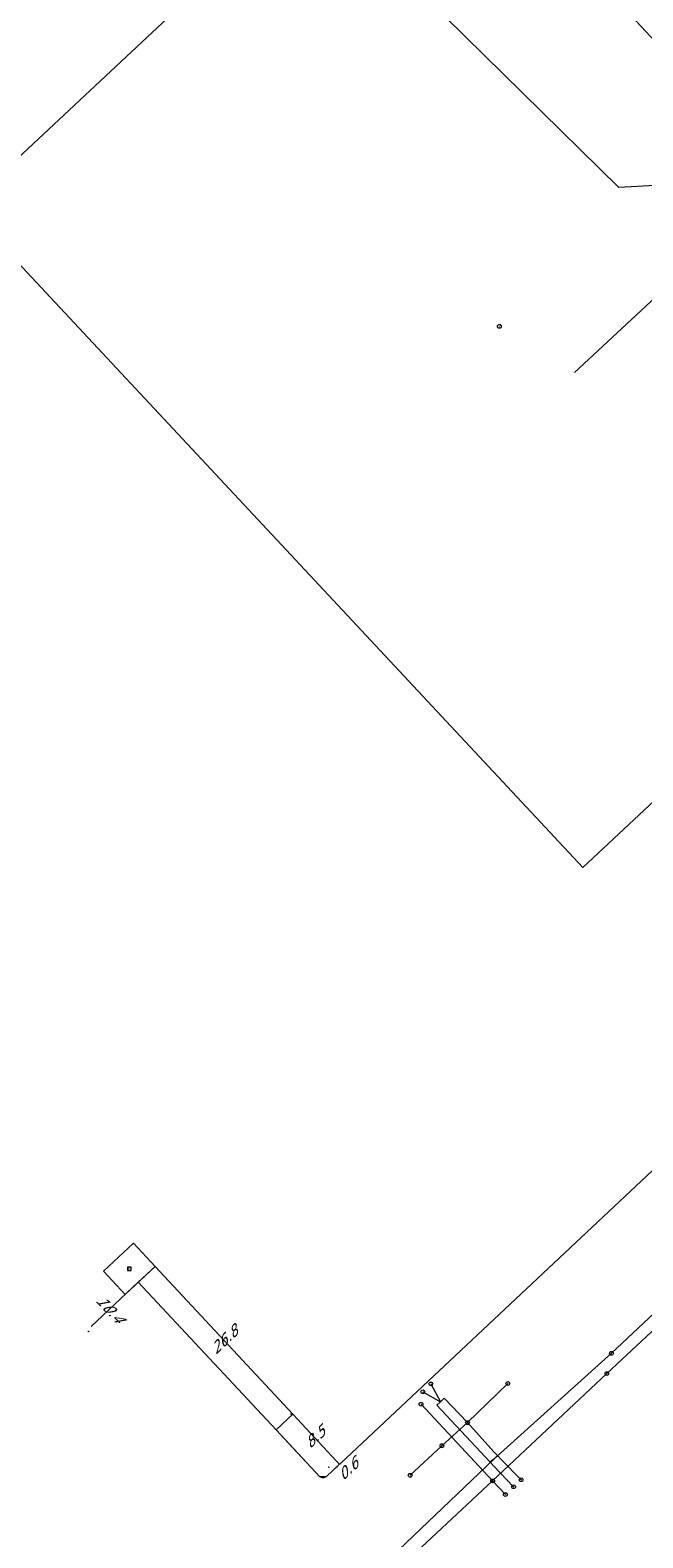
# Model space of a CAD drawing. Header units: metres. Extents: x 124576 to 133557, y 395865 to 402386.
# Tile 250 of 256: x 128755 to 128837, y 401504 to 401704. Entities that reach past the tile are written whole.
import ezdxf
from ezdxf.enums import TextEntityAlignment as Align

# ---------------------------------------------------------------- set-up
doc = ezdxf.new("R2010")
doc.units = ezdxf.units.M
doc.header["$MEASUREMENT"] = 0
for name, color, linetype, lineweight, true_color in [('LG_Datatransport', 3, 'Continuous', 13, 0x00ff00), ('LG_Datatransport_Eurofiber_Nederland_BV', 3, 'Continuous', 13, 0x00ff00), ('LG_Laag_Spanning', 7, 'Continuous', 13, 0x960000), ('LG_Midden_Spanning', 7, 'Continuous', 13, 0xd20000), ('LG_Midden_Spanning_Enexis_Netbeheer_BV', 7, 'Continuous', 13, 0xd20000), ('LG_Midden_Spanning_Fudura', 7, 'Continuous', 13, 0xd20000), ('LG_Riool_Vrij_Verval_Gemeente_Tilburg_Ruimtelijke_Uitvoering', 7, 'Continuous', 13, 0xca00a0)]:
    doc.layers.add(name, color=color, linetype=linetype, lineweight=lineweight, true_color=true_color)
for name, color, linetype, lineweight in [('LG_Datatransport_P_Ziggo_BV', 7, 'Continuous', 0), ('LG_Laag_Spanning_P_Enexis_Netbeheer_BV', 7, 'Continuous', 0), ('LG_Midden_Spanning_P_Enexis_Netbeheer_BV', 7, 'Continuous', 0), ('LG_overig_P_Gemeente_Tilburg_Ruimtelijke_Uitvoering', 7, 'Continuous', 0), ('LG_Riool_Vrij_Verval_P_Gemeente_Tilburg_Ruimtelijke_Uitvoering', 7, 'Continuous', 0), ('MV_Midden_Spanning', 7, 'Continuous', 0), ('MV_Midden_Spanning_lijn', 7, 'Continuous', 0), ('MV_Midden_Spanning_pijl', 7, 'Continuous', 0)]:
    doc.layers.add(name, color=color, linetype=linetype, lineweight=lineweight)
doc.styles.add('Klic_Annotatie', font='verdanai.ttf', dxfattribs={"oblique": 20, "height": 1.4})
doc.styles.add('Style-Arial Narrow', font='ARIALN.TTF')

# ---------------------------------------------------------------- blocks, each defined once
blk = doc.blocks.new('Onbekend_5')
at = {"layer": 'LG_Datatransport_P_Ziggo_BV'}
blk.add_hatch(color=256, dxfattribs=at).paths.add_polyline_path([(-0.3, -1.1, -0.262633), (0.2, 0.2), (0.6, 0.5, 0.379827), (0.7, 1.3), (0.7, 1.3, 0.228508), (0, 1.5), (0, 1.5, 0.459053), (-0.8, 0.8), (-1.3, 0.9, -0.414214), (-0.1, 2, -0.243799), (1.1, 1.5, -0.379827), (0.9, 0.1), (0.5, -0.2, 0.262633), (0.2, -1.1), (-0.2, -1.1)])
blk.add_circle((0, 0), 2.5, dxfattribs=at)
at = {"layer": 'LG_Datatransport_P_Ziggo_BV', "extrusion": (0, 0, -1)}
blk.add_solid([(0.3, -2.1), (-0.2, -2.1), (0.3, -1.5), (-0.2, -1.5)], dxfattribs=at)
blk = doc.blocks.new('m_pijl_1')
at = {"layer": 'MV_Midden_Spanning_pijl'}
blk.add_hatch(color=7, dxfattribs=at).paths.add_polyline_path([(-1, -0.3), (-1, 0), (-1, 0.3), (0, 0)])
at = {"layer": 'MV_Midden_Spanning_pijl', "flags": 128}
blk.add_lwpolyline([(-1, 0), (-1, 0.3), (0, 0), (-1, -0.3), (-1, 0)], close=True, dxfattribs=at)
blk = doc.blocks.new('Klantstation')
at = {"layer": 'LG_Laag_Spanning_P_Enexis_Netbeheer_BV', "flags": 128}
blk.add_lwpolyline([(-2.5, -2.3), (2.5, -2.3), (2.5, 2.3), (-2.5, 2.3), (-2.5, -2.3)], close=True, dxfattribs=at)
at = {"layer": 'LG_Laag_Spanning_P_Enexis_Netbeheer_BV', "color": 7, "linetype": 'Continuous', "style": 'Style-Arial Narrow'}
blk.add_text('K', height=3.5, dxfattribs=at).set_placement((0, 0), align=Align.MIDDLE_CENTER)
blk = doc.blocks.new('Klantstation_1')
at = {"layer": 'LG_Midden_Spanning_P_Enexis_Netbeheer_BV', "flags": 128}
blk.add_lwpolyline([(-2.5, -2.3), (2.5, -2.3), (2.5, 2.3), (-2.5, 2.3), (-2.5, -2.3)], close=True, dxfattribs=at)
at = {"layer": 'LG_Midden_Spanning_P_Enexis_Netbeheer_BV', "color": 7, "linetype": 'Continuous', "style": 'Style-Arial Narrow'}
blk.add_text('K', height=3.5, dxfattribs=at).set_placement((0, 0), align=Align.MIDDLE_CENTER)
blk = doc.blocks.new('Onbekend_1')
at = {"layer": 'LG_overig_P_Gemeente_Tilburg_Ruimtelijke_Uitvoering'}
blk.add_hatch(color=256, dxfattribs=at).paths.add_polyline_path([(-0.3, -1.1, -0.262633), (0.2, 0.2), (0.6, 0.5, 0.379827), (0.7, 1.3), (0.7, 1.3, 0.228508), (0, 1.5), (0, 1.5, 0.459053), (-0.8, 0.8), (-1.3, 0.9, -0.414214), (-0.1, 2, -0.243799), (1.1, 1.5, -0.379827), (0.9, 0.1), (0.5, -0.2, 0.262633), (0.2, -1.1), (-0.2, -1.1)])
blk.add_circle((0, 0), 2.5, dxfattribs=at)
at = {"layer": 'LG_overig_P_Gemeente_Tilburg_Ruimtelijke_Uitvoering', "extrusion": (0, 0, -1)}
blk.add_solid([(0.3, -2.1), (-0.2, -2.1), (0.3, -1.5), (-0.2, -1.5)], dxfattribs=at)
blk = doc.blocks.new('Onbekend_2')
at = {"layer": 'LG_Riool_Vrij_Verval_P_Gemeente_Tilburg_Ruimtelijke_Uitvoering'}
blk.add_hatch(color=256, dxfattribs=at).paths.add_polyline_path([(-0.3, -1.1, -0.262633), (0.2, 0.2), (0.6, 0.5, 0.379827), (0.7, 1.3), (0.7, 1.3, 0.228508), (0, 1.5), (0, 1.5, 0.459053), (-0.8, 0.8), (-1.3, 0.9, -0.414214), (-0.1, 2, -0.243799), (1.1, 1.5, -0.379827), (0.9, 0.1), (0.5, -0.2, 0.262633), (0.2, -1.1), (-0.2, -1.1)])
blk.add_circle((0, 0), 2.5, dxfattribs=at)
at = {"layer": 'LG_Riool_Vrij_Verval_P_Gemeente_Tilburg_Ruimtelijke_Uitvoering', "extrusion": (0, 0, -1)}
blk.add_solid([(0.3, -2.1), (-0.2, -2.1), (0.3, -1.5), (-0.2, -1.5)], dxfattribs=at)

msp = doc.modelspace()

# ---------------------------------------------------------------- linework, layer by layer
at = {"layer": 'LG_Datatransport', "flags": 128}
for points in [[(128806.51, 401736.2), (128746.7, 401680.3), (128746.7, 401680.3), (128746.7, 401680.3), (128746.7, 401680.3), (128746.7, 401680.3), (128746.7, 401680.3), (128746.7, 401680.29), (128746.7, 401680.29), (128746.7, 401680.29), (128746.7, 401680.29), (128746.7, 401680.29), (128746.7, 401680.29), (128746.7, 401680.29), (128828.66, 401592.63), (128828.66, 401592.63), (128828.66, 401592.63), (128828.66, 401592.63), (128828.66, 401592.63), (128828.66, 401592.63), (128828.66, 401592.63), (128828.66, 401592.63)], [(128828.66, 401592.63), (128828.67, 401592.63), (128828.67, 401592.63), (128828.67, 401592.63), (128828.67, 401592.63), (128828.67, 401592.63), (128878.82, 401639.52), (128888.47, 401648.52), (128888.47, 401648.53), (128888.47, 401648.53), (128888.47, 401648.53), (128888.47, 401648.53), (128888.47, 401648.53), (128888.47, 401648.53), (128888.47, 401648.53), (128888.47, 401648.53), (128888.47, 401648.54), (128888.47, 401648.54), (128888.47, 401648.54), (128888.47, 401648.54), (128806.52, 401736.2)]]:
    msp.add_lwpolyline(points, dxfattribs=at)
at = {"layer": 'LG_Datatransport_Eurofiber_Nederland_BV', "flags": 128}
for points in [[(128822.36, 401802.42), (128824.58, 401800.66), (128820.7, 401797.04), (128830.29, 401788.59), (128836.06, 401783.24), (128840.65, 401778.92), (128846.44, 401769.54), (128850.66, 401760.99), (128855.43, 401748.96), (128861.54, 401742.16), (128876.86, 401725.65), (128887.61, 401714.14), (128871.44, 401699.09), (128855.27, 401684.03), (128827.54, 401658.32)], [(128822.36, 401802.42), (128824.58, 401800.66), (128820.7, 401797.04), (128830.29, 401788.59), (128836.06, 401783.24), (128840.65, 401778.92), (128846.44, 401769.54), (128850.66, 401760.99), (128855.43, 401748.96), (128861.54, 401742.16), (128876.86, 401725.65), (128887.61, 401714.14), (128871.44, 401699.09), (128855.27, 401684.03), (128833.42, 401682.85)], [(128736.32, 401778.1), (128736.27, 401778.32), (128833.42, 401682.85)]]:
    msp.add_lwpolyline(points, dxfattribs=at)
at = {"layer": 'LG_Laag_Spanning', "flags": 128}
msp.add_lwpolyline([(128767.93, 401535.96), (128767.93, 401535.96), (128767.93, 401535.96), (128767.93, 401535.96), (128767.93, 401535.96), (128767.93, 401535.96), (128771.89, 401539.66), (128771.89, 401539.66), (128771.89, 401539.66), (128771.89, 401539.66), (128771.89, 401539.66), (128771.89, 401539.66), (128771.89, 401539.66), (128771.89, 401539.66), (128771.89, 401539.66), (128771.89, 401539.67), (128771.89, 401539.67), (128771.89, 401539.67), (128771.89, 401539.67), (128769.02, 401542.74), (128769.02, 401542.75), (128769.02, 401542.75), (128769.02, 401542.75), (128769.02, 401542.75), (128769.02, 401542.75), (128769.01, 401542.75), (128769.01, 401542.75), (128769.01, 401542.75), (128769.01, 401542.75), (128769.01, 401542.75), (128769.01, 401542.75), (128769.01, 401542.75), (128765.05, 401539.05), (128765.05, 401539.05), (128765.05, 401539.05), (128765.05, 401539.05), (128765.05, 401539.05), (128765.05, 401539.05), (128765.05, 401539.05), (128765.05, 401539.05), (128765.05, 401539.05), (128765.05, 401539.04), (128765.05, 401539.04), (128765.05, 401539.04), (128765.05, 401539.04), (128767.92, 401535.96), (128767.92, 401535.96), (128767.92, 401535.96), (128767.92, 401535.96), (128767.92, 401535.96), (128767.93, 401535.96), (128767.93, 401535.96), (128767.93, 401535.96)], dxfattribs=at)
at = {"layer": 'LG_Midden_Spanning', "flags": 128}
msp.add_lwpolyline([(128767.93, 401535.96), (128767.93, 401535.96), (128767.93, 401535.96), (128767.93, 401535.96), (128767.93, 401535.96), (128767.93, 401535.96), (128769.66, 401537.58), (128771.89, 401539.66), (128771.89, 401539.66), (128771.89, 401539.66), (128771.89, 401539.66), (128771.89, 401539.66), (128771.89, 401539.66), (128771.89, 401539.66), (128771.89, 401539.66), (128771.89, 401539.66), (128771.89, 401539.67), (128771.89, 401539.67), (128771.89, 401539.67), (128771.89, 401539.67), (128769.02, 401542.74), (128769.02, 401542.75), (128769.02, 401542.75), (128769.02, 401542.75), (128769.02, 401542.75), (128769.02, 401542.75), (128769.01, 401542.75), (128769.01, 401542.75), (128769.01, 401542.75), (128769.01, 401542.75), (128769.01, 401542.75), (128769.01, 401542.75), (128769.01, 401542.75), (128765.05, 401539.05), (128765.05, 401539.05), (128765.05, 401539.05), (128765.05, 401539.05), (128765.05, 401539.05), (128765.05, 401539.05), (128765.05, 401539.05), (128765.05, 401539.05), (128765.05, 401539.05), (128765.05, 401539.04), (128765.05, 401539.04), (128765.05, 401539.04), (128765.05, 401539.04), (128767.92, 401535.96), (128767.92, 401535.96), (128767.92, 401535.96), (128767.92, 401535.96), (128767.92, 401535.96), (128767.93, 401535.96), (128767.93, 401535.96), (128767.93, 401535.96)], dxfattribs=at)
at = {"layer": 'LG_Midden_Spanning_Enexis_Netbeheer_BV'}
for p, q in [((128787.94, 401517.99), (128769.66, 401537.59)), ((128793.74, 401511.77), (128787.94, 401517.99))]:
    msp.add_line(p, q, dxfattribs=at)
at = {"layer": 'LG_Midden_Spanning_Enexis_Netbeheer_BV', "flags": 128}
for points in [[(128896.93, 401608.13), (128896.5, 401607.74), (128893.57, 401604.99), (128885.12, 401597.04), (128883.38, 401595.4), (128881.35, 401593.49), (128851.66, 401565.31), (128797.25, 401514.24), (128795.5, 401512.6), (128794.58, 401511.74), (128793.74, 401511.77), (128787.94, 401517.99), (128769.66, 401537.59)], [(128896.5, 401607.74), (128893.57, 401604.99), (128885.12, 401597.04), (128883.38, 401595.4), (128881.35, 401593.49), (128851.66, 401565.31), (128797.25, 401514.24), (128795.5, 401512.6), (128794.58, 401511.74), (128793.74, 401511.77)], [(128793.74, 401511.77), (128790.13, 401515.64), (128787.94, 401517.99)], [(128793.74, 401511.77), (128790.13, 401515.64), (128787.94, 401517.99)]]:
    msp.add_lwpolyline(points, dxfattribs=at)
at = {"layer": 'LG_Midden_Spanning_Fudura', "flags": 128}
msp.add_lwpolyline([(128896.93, 401608.13), (128896.5, 401607.74), (128893.57, 401604.99), (128885.12, 401597.04), (128883.38, 401595.4), (128881.35, 401593.49), (128851.66, 401565.31), (128797.25, 401514.24), (128795.5, 401512.6), (128794.58, 401511.74), (128794.15, 401511.58), (128793.74, 401511.77), (128787.94, 401517.99), (128769.66, 401537.59)], dxfattribs=at)
at = {"layer": 'LG_Riool_Vrij_Verval_Gemeente_Tilburg_Ruimtelijke_Uitvoering'}
for p, q in [((128875.98, 401569.14), (128832.47, 401528.14)), ((128875.31, 401566.2), (128831.85, 401525.45)), ((128832.47, 401528.14), (128816.83, 401514.11)), ((128831.85, 401525.45), (128816.69, 401511.21)), ((128807.43, 401523.04), (128809.75, 401521.69)), ((128808.49, 401524.08), (128809.75, 401521.69)), ((128818.71, 401524.13), (128813.36, 401518.94)), ((128807.19, 401521.39), (128816.69, 401511.21)), ((128813.36, 401518.94), (128809.96, 401515.88)), ((128805.74, 401511.95), (128809.96, 401515.88)), ((128816.83, 401514.11), (128797.49, 401495.64)), ((128816.69, 401511.21), (128799.21, 401494.93)), ((128818.38, 401509.41), (128816.69, 401511.21))]:
    msp.add_line(p, q, dxfattribs=at)
at = {"layer": 'LG_Riool_Vrij_Verval_Gemeente_Tilburg_Ruimtelijke_Uitvoering', "flags": 128}
for points in [[(128816.83, 401514.11), (128816.38, 401513.68), (128809.28, 401521.24), (128809.75, 401521.69)], [(128813.36, 401518.94), (128810.25, 401522.18), (128809.75, 401521.69)], [(128816.83, 401514.11), (128817.34, 401514.56), (128816.86, 401515.07), (128813.36, 401518.94)], [(128819.48, 401510.43), (128816.85, 401513.16), (128816.38, 401513.68), (128816.83, 401514.11)], [(128820.47, 401511.36), (128817.81, 401514.04), (128817.34, 401514.56), (128816.83, 401514.11)]]:
    msp.add_lwpolyline(points, dxfattribs=at)
at = {"layer": 'MV_Midden_Spanning_lijn'}
msp.add_line((128790.17, 401520.07), (128787.94, 401517.99), dxfattribs=at)
at = {"layer": 'MV_Midden_Spanning_pijl'}
for p, q in [((128771.88, 401539.66), (128790.17, 401520.07)), ((128769.66, 401537.59), (128763.38, 401531.72)), ((128790.17, 401520.07), (128795.97, 401513.85)), ((128795.97, 401513.85), (128796.38, 401513.41))]:
    msp.add_line(p, q, dxfattribs=at)

# ---------------------------------------------------------------- block references
at = {"layer": 'LG_Datatransport_P_Ziggo_BV', "xscale": 0.1, "yscale": 0.1, "zscale": 0.1}
msp.add_blockref('Onbekend_5', (128817.58, 401664.42), dxfattribs=at)
at = {"layer": 'LG_Laag_Spanning_P_Enexis_Netbeheer_BV', "xscale": 0.1, "yscale": 0.1, "zscale": 0.1}
msp.add_blockref('Klantstation', (128768.47, 401539.35), dxfattribs=at)
at = {"layer": 'LG_Midden_Spanning_P_Enexis_Netbeheer_BV', "xscale": 0.1, "yscale": 0.1, "zscale": 0.1}
msp.add_blockref('Klantstation_1', (128768.47, 401539.35), dxfattribs=at)
at = {"layer": 'LG_overig_P_Gemeente_Tilburg_Ruimtelijke_Uitvoering', "xscale": 0.1, "yscale": 0.1, "zscale": 0.1}
for p in [(128807.43, 401523.04), (128808.49, 401524.08), (128818.71, 401524.13), (128807.19, 401521.39), (128805.74, 401511.95), (128820.47, 401511.36), (128818.38, 401509.41), (128819.48, 401510.43)]:
    msp.add_blockref('Onbekend_1', p, dxfattribs=at)
at = {"layer": 'LG_Riool_Vrij_Verval_P_Gemeente_Tilburg_Ruimtelijke_Uitvoering', "xscale": 0.1, "yscale": 0.1, "zscale": 0.1}
for p in [(128832.47, 401528.14), (128831.85, 401525.45), (128813.36, 401518.94), (128809.96, 401515.88), (128816.69, 401511.21)]:
    msp.add_blockref('Onbekend_2', p, dxfattribs=at)
at = {"layer": 'MV_Midden_Spanning_pijl', "xscale": 0.1, "yscale": 0.1, "zscale": 0.1}
for p, rotation in [((128763, 401531), 224), ((128790, 401520), 314), ((128795, 401513), 314), ((128796, 401513), 314)]:
    msp.add_blockref('m_pijl_1', p, dxfattribs=dict(at, rotation=rotation))

# ---------------------------------------------------------------- texts
at = {"layer": 'MV_Midden_Spanning', "style": 'Klic_Annotatie', "oblique": 20}
for s, rotation, p in [('10.4', 313, (128765.85, 401534.04)), ('26.8', 43, (128781.03, 401529.87)), ('8.5', 43, (128793.07, 401516.96)), ('0.6', 43, (128797.46, 401512.72))]:
    msp.add_text(s, height=1.4, rotation=rotation, dxfattribs=at).set_placement(p, align=Align.MIDDLE_CENTER)

doc.saveas('drawing.dxf')
